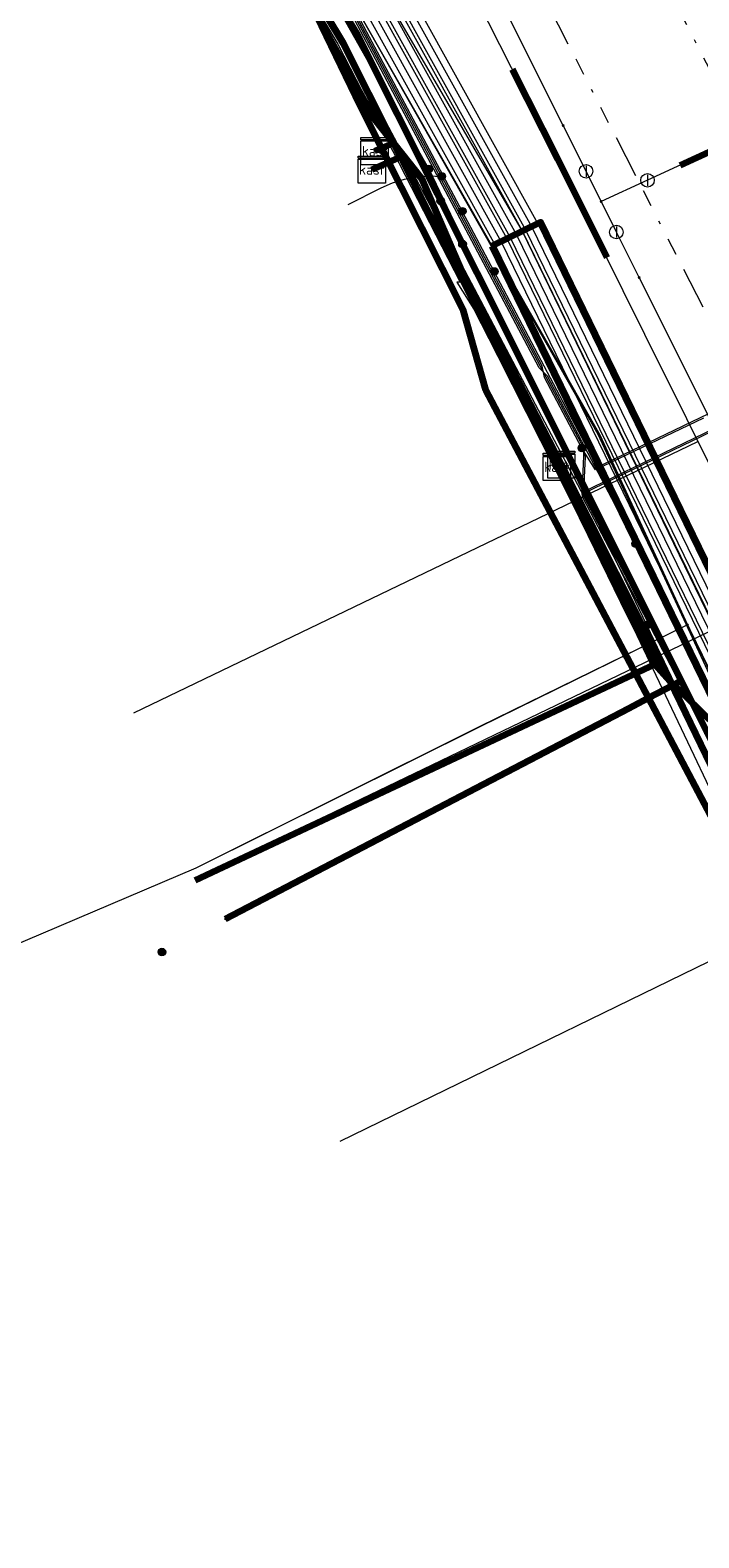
# Model space of a CAD drawing. Header units: metres. Extents: x 153756 to 154348, y 463867 to 464433.
# Tile 25 of 76: x 154092 to 154112, y 463915 to 463959. Entities that reach past the tile are written whole.
import ezdxf
from ezdxf.enums import TextEntityAlignment as Align
from ezdxf.lldxf.tags import DXFTag

# ---------------------------------------------------------------- set-up
doc = ezdxf.new("R2010")
doc.units = ezdxf.units.M
doc.header["$LTSCALE"] = 0.5
doc.linetypes.add('RI-OVERIG-SO', pattern=[17, 5, -2, 2, -2, 0, -2, 2, -2])
doc.layers.get('0').update_dxf_attribs({"linetype": 'CONTINUOUS'})
for name, color, linetype, lineweight in [('B-PV-KL-DATA_COAXKABEL_17_ZIGGO BV-G', 90, 'KL-DATA-SO', 18), ('B-PV-KL-DATA_DUCT_ZIGGO BV-G', 90, 'CONTINUOUS', 100), ('B-PV-KL-DATA_EUROFIBER NEDERLAND BV-G', 90, 'KL-DATA-SO', 18), ('B-PV-KL-DATA_HULPSTUK_EUROFIBER NEDERLAND BV-S', 90, 'CONTINUOUS', 25), ('B-PV-KL-DATA_HULPSTUK_KPN BV-S', 90, 'CONTINUOUS', 25), ('B-PV-KL-DATA_HULPSTUK_ZIGGO BV-S', 90, 'CONTINUOUS', 25), ('B-PV-KL-DATA_KABELBED_KPN BV-G', 90, 'CONTINUOUS', 100), ('B-PV-KL-DATA_KABELBED_ZIGGO BV-G', 90, 'CONTINUOUS', 100), ('B-PV-KL-DATA_MANTELBUIS_ZIGGO BV-G', 90, 'CONTINUOUS', 100), ('B-PV-KL-DATA_REGGEFIBER OPERATOR BV-G', 90, 'KL-DATA-SO', 18), ('B-PV-KL-DATA_STEDIN NETBEHEER BV-G', 90, 'KL-DATA-SO', 18), ('B-PV-KL-ET_HS_50 KV_STEDIN NETBEHEER BV-G', 10, 'KL-HS-SO', 18), ('B-PV-KL-ET_HS_MANTELBUIS_POLYETHYLEEN PE_125_STEDIN NETBEHEER BV-G', 10, 'CONTINUOUS', 100), ('B-PV-KL-ET_LS_400 V_STEDIN NETBEHEER BV-G', 190, 'KL-LS-SO', 18), ('B-PV-KL-ET_LS_HULPSTUK_STEDIN NETBEHEER BV-S', 190, 'CONTINUOUS', 25), ('B-PV-KL-ET_LS_MANTELBUIS_POLYETHYLEEN PE_125_STEDIN NETBEHEER BV-G', 190, 'CONTINUOUS', 100), ('B-PV-KL-ET_MS_10 KV_STEDIN NETBEHEER BV-G', 130, 'KL-MS-SO', 18), ('B-PV-KL-ET_MS_HULPSTUK_STEDIN NETBEHEER BV-S', 130, 'CONTINUOUS', 25), ('B-PV-KL-ET_MS_MANTELBUIS_POLYETHYLEEN PE_125_STEDIN NETBEHEER BV-G', 130, 'CONTINUOUS', 100), ('B-PV-KL-GAS_LD_GRIJS GIETIJZER_274_STEDIN NETBEHEER BV-G', 50, 'KL-GAS_LD-SO', 18), ('B-PV-KL-GAS_LD_MANTELBUIS_GRIJS GIETIJZER_STEDIN NETBEHEER BV-G', 50, 'CONTINUOUS', 100), ('B-PV-KL-GAS_LD_POLYETHYLEEN PE_40_STEDIN NETBEHEER BV-G', 50, 'KL-GAS_LD-SO', 18), ('B-PV-KL-GAS_LD_POLYVINYLCHLORIDE PVC_200_STEDIN NETBEHEER BV-G', 50, 'KL-GAS_LD-SO', 18), ('B-PV-KL-WATER_110_VITENS-G', 170, 'KL-WATER-SO', 18), ('B-PV-KL-WATER_150_VITENS-G', 170, 'KL-WATER-SO', 18), ('B-PV-KL-WATER_40_VITENS-G', 170, 'KL-WATER-SO', 18), ('B-PV-KL-WATER_HULPSTUK_VITENS-S', 170, 'CONTINUOUS', 25), ('B-PV-KL-WATER_MANTELBUIS_VITENS-G', 170, 'CONTINUOUS', 100), ('B-PV-OG-INFO_STEDIN NETBEHEER BV-G', 7, 'CONTINUOUS', 18), ('B-PV-RI-VRIJVERVAL_BETON_1800_GEMEENTE AMERSFOORT-G', 210, 'RI-OVERIG-SO', 18), ('B-PV-RI-VRIJVERVAL_BETON_500_GEMEENTE AMERSFOORT-G', 210, 'RI-OVERIG-SO', 18)]:
    doc.layers.add(name, color=color, linetype=linetype, lineweight=lineweight)
doc.styles.add('NLCS-ISO', font='txt')
tags = doc.linetypes.add('KL-DATA-SO', pattern='A,4,-1,[101,NLCS.SHX,S=0.5,R=0,X=0,Y=0],-1,4,-1,["D",Standard,S=1,R=0,X=-0.25,Y=-0.5],-1.5', length=12.5).pattern_tags.tags
tags[18] = DXFTag(74, 10)
tags = doc.linetypes.add('KL-GAS_LD-SO', pattern='A,4,-1,[69,NLCS.SHX,S=0.5,R=0,X=0,Y=0],-1,4,-1,["L",Standard,S=1,R=0,X=0.25,Y=-0.5],-2', length=13).pattern_tags.tags
tags[18] = DXFTag(74, 10)
tags = doc.linetypes.add('KL-HS-SO', pattern='A,4,-1,[103,NLCS.SHX,S=0.75,R=0,X=0,Y=0],-1,4,-1,["H",Standard,S=1,R=0,X=0,Y=-0.5],-2', length=13).pattern_tags.tags
tags[18] = DXFTag(74, 10)
tags = doc.linetypes.add('KL-LS-SO', pattern='A,4,-1,[103,NLCS.SHX,S=0.75,R=0,X=0,Y=0],-1,4,-1,["L",Standard,S=1,R=0,X=0,Y=-0.5],-2', length=13).pattern_tags.tags
tags[18] = DXFTag(74, 10)
tags = doc.linetypes.add('KL-MS-SO', pattern='A,4,-1,[103,NLCS.SHX,S=0.75,R=0,X=0,Y=0],-1,4,-1,["M",Standard,S=1,R=0,X=0,Y=-0.5],-2', length=13).pattern_tags.tags
tags[18] = DXFTag(74, 10)
doc.linetypes.add('KL-WATER-SO', pattern='A,7,-0.5,[168,NLCS.SHX,S=0.75,R=0,X=0.75,Y=0],-2', length=9.5)

# ---------------------------------------------------------------- blocks, each defined once
blk = doc.blocks.new('SKL-WTB_HULP_MOF-SO')
at = {"linetype": 'ByBlock', "lineweight": 18}
h = blk.add_hatch(color=0, dxfattribs=at)
h.dxf.hatch_style = 1
h.paths.add_polyline_path([(-0.5625, 0, 1), (0.5625, 0, 1)])
at = {"color": 0, "linetype": 'ByBlock', "lineweight": 18}
blk.add_circle((0, 0), 0.5625, dxfattribs=at)
at = {"color": 0, "linetype": 'ByBlock', "lineweight": 18, "style": 'NLCS-ISO', "flags": 1}
for tag, p in [('TYPE', (1.5, 0)), ('OMSCHRIJVING', (1.5, -3)), ('LABEL', (1.5, -1.5))]:
    blk.add_attdef(tag, p, '', height=1, dxfattribs=at)
blk = doc.blocks.new('SKL-WTB_HULP_KAST-SO')
at = {"color": 0, "linetype": 'ByBlock', "lineweight": 18}
for points in [[(-2, 2), (2, 2), (2, 1.68), (-2, 1.68)], [(-2, 1.52), (2, 1.52), (2, -2), (-2, -2)]]:
    blk.add_lwpolyline(points, close=True, dxfattribs=at)
at = {"color": 0, "linetype": 'ByBlock', "lineweight": 18, "style": 'NLCS-ISO'}
blk.add_text('kast', height=1.5, dxfattribs=at).set_placement((0, 0), align=Align.MIDDLE_CENTER)
at = {"color": 0, "linetype": 'ByBlock', "lineweight": 18, "style": 'NLCS-ISO', "flags": 1}
for tag, p in [('TYPE', (2.5, 0)), ('OMSCHRIJVING', (2.5, -3)), ('LABEL', (2.5, -1.5))]:
    blk.add_attdef(tag, p, '', height=1, dxfattribs=at)
blk = doc.blocks.new('SKL-WTB_HULP_AFSLUITER-SO')
at = {"color": 0, "linetype": 'ByBlock', "lineweight": 18}
blk.add_lwpolyline([(0, 0.8), (0, -0.8)], dxfattribs=at)
blk.add_circle((0, 0), 1, dxfattribs=at)
at = {"color": 0, "linetype": 'ByBlock', "lineweight": 18, "style": 'NLCS-ISO', "flags": 1}
for tag, p in [('TYPE', (1.5, 0)), ('OMSCHRIJVING', (1.5, -3)), ('LABEL', (1.5, -1.5))]:
    blk.add_attdef(tag, p, '', height=1, dxfattribs=at)
blk = doc.blocks.new('SKL-WTB_HULP_OVERIG-SO')
at = {"color": 0, "linetype": 'ByBlock', "lineweight": 18}
for points in [[(-0.14, 0.14), (0.14, -0.14)], [(0.14, 0.14), (-0.14, -0.14)]]:
    blk.add_lwpolyline(points, dxfattribs=at)
at = {"color": 0, "linetype": 'ByBlock', "lineweight": 18, "style": 'NLCS-ISO', "flags": 1}
for tag, p in [('TYPE', (1.5, 0)), ('OMSCHRIJVING', (1.5, -3)), ('LABEL', (1.5, -1.5))]:
    blk.add_attdef(tag, p, '', height=1, dxfattribs=at)

msp = doc.modelspace()

# ---------------------------------------------------------------- linework, layer by layer
at = {"layer": 'B-PV-KL-DATA_COAXKABEL_17_ZIGGO BV-G', "ltscale": 0.5, "flags": 128}
for points in [[(153919.76, 464112.039), (153919.49, 464111.614), (153918.716, 464110.414), (153937.799, 464098.291), (153943.197, 464094.834), (153954.289, 464087.761), (153974.268, 464075.126), (153982.336, 464069.737), (153987.267, 464066.475), (153989.279, 464066.382), (153989.895, 464066.197), (153990.466, 464065.903), (153990.974, 464065.509), (153991.236, 464065.215), (154027.08, 464035.561), (154032.015, 464032.514), (154035.541, 464029.473), (154042.649, 464025.336), (154053.187, 464018.85), (154057.025, 464016.293), (154059.577, 464014.054), (154063.481, 464010.416), (154065.882, 464007.891), (154067.01, 464005.818), (154067.69, 464005.006), (154071.08, 464001.259), (154072.148, 464000.16), (154072.274, 464000), (154076.598, 463994.86), (154077.905, 463993.198), (154086.001, 463982.044), (154089.465, 463977.165), (154095.389, 463968.12), (154100.278, 463959.993), (154102.287, 463956.383), (154102.835, 463955.689), (154102.279, 463955.452)], [(153912.769, 463959.811), (153912.23, 463958.969), (153913.454, 463958.198), (153917.095, 463966.781), (153917.034, 463969.871), (153917.893, 463969.328), (153923.608, 463978.346), (153924.706, 463977.651), (153927.61, 463978.423), (153936.8, 463993.156), (153938.374, 463995.577), (153939.084, 463996.629), (153939.807, 463997.674), (153940.542, 463998.71), (153941.477, 463999.999), (153943.04, 464002.043), (153944.648, 464004.053), (153946.3, 464006.026), (153947.995, 464007.962), (153949.733, 464009.861), (153952.561, 464012.785), (153953.442, 464013.722), (153954.32, 464014.677), (153955.187, 464015.642), (153956.043, 464016.617), (153956.888, 464017.601), (153992.197, 464060.162), (153990.277, 464064.565), (153988.7, 464066.409), (153989.279, 464066.382), (153989.895, 464066.197), (153990.466, 464065.903), (153990.974, 464065.509), (153991.236, 464065.215), (154027.08, 464035.561), (154032.015, 464032.514), (154035.541, 464029.473), (154042.649, 464025.336), (154053.187, 464018.85), (154057.025, 464016.293), (154059.577, 464014.054), (154063.481, 464010.416), (154065.882, 464007.891), (154067.01, 464005.818), (154067.69, 464005.006), (154071.08, 464001.259), (154072.148, 464000.16), (154072.274, 464000), (154076.598, 463994.86), (154077.905, 463993.198), (154086.001, 463982.044), (154089.465, 463977.165), (154095.389, 463968.12), (154100.278, 463959.993), (154102.287, 463956.383), (154102.835, 463955.689), (154102.279, 463955.452)], [(154102.279, 463955.452), (154102.835, 463955.689), (154104.865, 463951.654), (154104.834, 463951.663), (154105.289, 463950.811), (154109.829, 463941.84), (154110.58, 463940.244), (154110.976, 463939.856), (154113.975, 463933.659), (154118.6, 463924.017), (154121.266, 463918.715), (154121.616, 463917.765), (154124.558, 463911.673)]]:
    msp.add_lwpolyline(points, dxfattribs=at)
at = {"layer": 'B-PV-KL-DATA_DUCT_ZIGGO BV-G', "ltscale": 0.5, "flags": 128}
for points in [[(154124.556, 463911.67), (154121.616, 463917.765), (154121.266, 463918.715), (154118.6, 463924.017), (154113.975, 463933.659), (154110.976, 463939.856), (154107.771, 463946.227), (154104.834, 463951.936), (154103.667, 463954.636), (154102.835, 463955.689), (154101.354, 463958.633), (154094.463, 463970.08)], [(154124.556, 463911.67), (154121.616, 463917.765), (154121.266, 463918.715), (154118.6, 463924.017), (154113.975, 463933.659), (154110.976, 463939.856), (154107.771, 463946.227), (154104.834, 463951.936), (154103.667, 463954.636), (154102.835, 463955.689), (154101.354, 463958.633), (154094.463, 463970.08)], [(154094.463, 463970.08), (154101.354, 463958.633), (154102.835, 463955.689), (154103.667, 463954.636), (154104.834, 463951.936), (154105.664, 463950.324), (154110.976, 463939.856), (154113.975, 463933.659), (154118.6, 463924.017), (154121.266, 463918.715), (154121.616, 463917.765), (154124.558, 463911.673)], [(154124.93, 463912.363), (154112.35, 463938.513), (154110.976, 463939.856), (154107.771, 463946.227), (154104.834, 463951.936), (154103.667, 463954.636), (154102.287, 463956.383), (154100.278, 463959.993)], [(154100.278, 463959.993), (154102.287, 463956.383), (154103.667, 463954.636), (154104.834, 463951.936), (154107.771, 463946.227), (154110.976, 463939.856), (154112.35, 463938.513), (154124.93, 463912.363)], [(154124.558, 463911.673), (154121.616, 463917.765), (154121.266, 463918.715), (154118.6, 463924.017), (154113.975, 463933.659), (154110.976, 463939.856), (154105.664, 463950.324), (154104.834, 463951.936), (154103.667, 463954.636), (154102.287, 463956.383), (154100.278, 463959.993)], [(154124.556, 463911.67), (154121.616, 463917.765), (154121.266, 463918.715), (154118.6, 463924.017), (154113.975, 463933.659), (154110.976, 463939.856), (154107.771, 463946.227), (154104.834, 463951.936), (154103.667, 463954.636), (154102.287, 463956.383), (154100.278, 463959.993)], [(154124.556, 463911.67), (154121.616, 463917.765), (154121.266, 463918.715), (154118.6, 463924.017), (154113.975, 463933.659), (154110.976, 463939.856), (154107.771, 463946.227), (154104.834, 463951.936), (154103.667, 463954.636), (154102.287, 463956.383), (154100.278, 463959.993)], [(154124.556, 463911.67), (154121.616, 463917.765), (154121.266, 463918.715), (154118.6, 463924.017), (154113.975, 463933.659), (154110.976, 463939.856), (154107.771, 463946.227), (154104.834, 463951.936), (154103.667, 463954.636), (154102.287, 463956.383), (154100.278, 463959.993)], [(154124.556, 463911.67), (154121.616, 463917.765), (154121.266, 463918.715), (154118.6, 463924.017), (154113.975, 463933.659), (154110.976, 463939.856), (154107.771, 463946.227), (154104.834, 463951.936), (154103.667, 463954.636), (154102.287, 463956.383), (154100.278, 463959.993)], [(154124.556, 463911.67), (154121.616, 463917.765), (154121.266, 463918.715), (154118.6, 463924.017), (154113.975, 463933.659), (154110.976, 463939.856), (154107.771, 463946.227), (154104.834, 463951.936), (154103.667, 463954.636), (154102.287, 463956.383), (154100.278, 463959.993)], [(154124.556, 463911.67), (154121.616, 463917.765), (154121.266, 463918.715), (154118.6, 463924.017), (154113.975, 463933.659), (154110.976, 463939.856), (154107.771, 463946.227), (154104.834, 463951.936), (154103.667, 463954.636), (154102.287, 463956.383), (154100.278, 463959.993)], [(154124.556, 463911.67), (154121.616, 463917.765), (154121.266, 463918.715), (154118.6, 463924.017), (154113.975, 463933.659), (154110.976, 463939.856), (154107.771, 463946.227), (154104.834, 463951.936), (154103.667, 463954.636), (154102.287, 463956.383), (154100.278, 463959.993)], [(154124.556, 463911.67), (154121.616, 463917.765), (154121.266, 463918.715), (154118.6, 463924.017), (154113.975, 463933.659), (154110.976, 463939.856), (154107.771, 463946.227), (154104.834, 463951.936), (154103.667, 463954.636), (154102.287, 463956.383), (154100.278, 463959.993)], [(154124.556, 463911.67), (154121.616, 463917.765), (154121.266, 463918.715), (154118.6, 463924.017), (154113.975, 463933.659), (154110.976, 463939.856), (154107.771, 463946.227), (154104.834, 463951.936), (154103.667, 463954.636), (154102.287, 463956.383), (154100.278, 463959.993)], [(154124.558, 463911.673), (154121.616, 463917.765), (154121.266, 463918.715), (154118.6, 463924.017), (154113.975, 463933.659), (154110.976, 463939.856), (154105.664, 463950.324), (154104.834, 463951.936), (154103.667, 463954.636), (154102.287, 463956.383), (154100.278, 463959.993)], [(154124.556, 463911.67), (154121.616, 463917.765), (154121.266, 463918.715), (154118.6, 463924.017), (154113.975, 463933.659), (154110.976, 463939.856), (154107.771, 463946.227), (154104.834, 463951.936), (154103.667, 463954.636), (154102.287, 463956.383), (154100.278, 463959.993)]]:
    msp.add_lwpolyline(points, dxfattribs=at)
at = {"layer": 'B-PV-KL-DATA_EUROFIBER NEDERLAND BV-G', "ltscale": 0.5, "flags": 128}
for points in [[(153867.055, 464146.557), (153884.7, 464135.5), (153888.9, 464132.8), (153917.1, 464115.1), (153944.3, 464097.3), (153967.4, 464083.2), (153971.7, 464080.5), (153972.65, 464079.96), (153972.59, 464077.67), (153973.11, 464077.36), (153973.62, 464077.05), (153975.55, 464078.18), (153977.2, 464077.2), (153981.4, 464074.6), (153988.6, 464070), (153993.1, 464065.9), (154000, 464059.3), (154019.3, 464040.9), (154026.2, 464036.6), (154030.8, 464033.7), (154039.3, 464028.3), (154056.5, 464017.1), (154069.8, 464003.9), (154072.9, 464000), (154076.1, 463996.1), (154084.6, 463984.2), (154086.6, 463981.4), (154088.6, 463978.6), (154090.6, 463975.8), (154092.5, 463972.9), (154094.3, 463970), (154094.4, 463970), (154101.2, 463958.6), (154104.8, 463951.6), (154104.7, 463951.6), (154105.2, 463950.8), (154107.6, 463946.1), (154109.7, 463941.8), (154109.9, 463941.4), (154113.8, 463933.2), (154119.9, 463920.6), (154124.385, 463911.354)], [(153973.105, 464077.359), (153973.617, 464077.046), (153975.555, 464078.18), (153977.2, 464077.2), (153981.4, 464074.6), (153988.6, 464070), (153993.1, 464065.9), (154000, 464059.3), (154019.3, 464040.9), (154026.2, 464036.6), (154030.8, 464033.7), (154039.3, 464028.3), (154056.5, 464017.1), (154069.8, 464003.9), (154072.9, 464000), (154076.1, 463996.1), (154084.6, 463984.2), (154086.6, 463981.4), (154088.6, 463978.6), (154090.6, 463975.8), (154092.5, 463972.9), (154094.3, 463970), (154094.4, 463970), (154101.2, 463958.6), (154104.8, 463951.6), (154104.7, 463951.6), (154105.2, 463950.8), (154107.6, 463946.1), (154109.7, 463941.8), (154109.9, 463941.4), (154113.8, 463933.2), (154119.9, 463920.6), (154124.385, 463911.353)], [(153973.11, 464077.36), (153973.62, 464077.05), (153975.55, 464078.18), (153977.2, 464077.2), (153981.4, 464074.6), (153988.6, 464070), (153993.1, 464065.9), (154000, 464059.3), (154019.3, 464040.9), (154026.2, 464036.6), (154030.8, 464033.7), (154039.3, 464028.3), (154056.5, 464017.1), (154069.8, 464003.9), (154072.9, 464000), (154076.1, 463996.1), (154084.6, 463984.2), (154086.6, 463981.4), (154088.6, 463978.6), (154090.6, 463975.8), (154092.5, 463972.9), (154094.3, 463970), (154094.4, 463970), (154101.2, 463958.6), (154104.8, 463951.6), (154104.7, 463951.6), (154105.2, 463950.8), (154107.6, 463946.1), (154109.7, 463941.8), (154109.9, 463941.4), (154113.8, 463933.2), (154119.9, 463920.6), (154124.385, 463911.354)], [(153973.11, 464077.36), (153973.62, 464077.05), (153974.78, 464077.73), (153982.04, 464072.95), (153985.75, 464070.64), (153986.61, 464069.61), (153987.24, 464068.25), (153986.58, 464066.63), (153983.59, 464063.01), (153981.37, 464060.36), (153991, 464058.6), (154031.1, 464033.2), (154057.5, 464016.9), (154063.9, 464011.8), (154071.1, 464005), (154076.7, 463999), (154080.5, 463993.4), (154083, 463988.7), (154097.1, 463967.8), (154108.9, 463947.1), (154111.48, 463941.51), (154105.38, 463938.52), (154097.02, 463934.35), (154077.461, 463926.031)], [(154125.205, 463912.874), (154111.48, 463941.51), (154108.9, 463947.1), (154097.1, 463967.8), (154083, 463988.7), (154080.5, 463993.4), (154076.7, 463999), (154071.1, 464005), (154063.9, 464011.8), (154057.5, 464016.9), (154031.1, 464033.2), (153991, 464058.6), (153981.37, 464060.36), (153983.59, 464063.01), (153986.58, 464066.63), (153987.24, 464068.25), (153986.61, 464069.61), (153985.75, 464070.64), (153982.04, 464072.95), (153974.78, 464077.73), (153973.62, 464077.05), (153973.11, 464077.36)], [(154125.205, 463912.874), (154111.48, 463941.51), (154108.9, 463947.1), (154097.1, 463967.8), (154083, 463988.7), (154080.5, 463993.4), (154076.7, 463999), (154071.1, 464005), (154063.9, 464011.8), (154057.5, 464016.9), (154039.23, 464028.18), (154032.267, 464032.481), (154032.027, 464032.421)], [(154111.484, 463941.51), (154108.9, 463947.1), (154097.1, 463967.8), (154083, 463988.7), (154080.5, 463993.4), (154076.7, 463999), (154071.1, 464005), (154063.9, 464011.8), (154057.5, 464016.9), (154032.267, 464032.481), (154032.027, 464032.421)], [(154111.484, 463941.51), (154105.379, 463938.515), (154097.025, 463934.355)], [(154125.206, 463912.875), (154111.484, 463941.51)]]:
    msp.add_lwpolyline(points, dxfattribs=at)
at = {"layer": 'B-PV-KL-DATA_KABELBED_KPN BV-G', "ltscale": 0.5, "flags": 128}
for points in [[(154097.128, 463966.58), (154101.773, 463958.864), (154105.292, 463951.869), (154111.295, 463939.863)], [(154124.413, 463912.484), (154115.461, 463929.657), (154110.336, 463939.362), (154105.555, 463948.416), (154104.885, 463950.781), (154101.87, 463956.771), (154097.128, 463966.58)], [(154097.891, 463932.86), (154109.751, 463939.056), (154110.336, 463939.362), (154111.295, 463939.863)], [(154111.295, 463939.863), (154112.048, 463938.359), (154117.398, 463927.703), (154124.413, 463912.484)]]:
    msp.add_lwpolyline(points, dxfattribs=at)
at = {"layer": 'B-PV-KL-DATA_KABELBED_ZIGGO BV-G', "ltscale": 0.5, "flags": 128}
for points in [[(154089.465, 463977.165), (154095.389, 463968.12), (154100.278, 463959.993), (154102.287, 463956.383), (154102.835, 463955.689)], [(154090.325, 463976.096), (154094.463, 463970.08), (154101.354, 463958.633), (154102.835, 463955.689)], [(154102.835, 463955.689), (154102.279, 463955.452)], [(154103.484, 463954.867), (154102.835, 463955.689)], [(154102.835, 463955.689), (154103.041, 463955.28)], [(154102.197, 463954.907), (154103.041, 463955.28)], [(154103.041, 463955.28), (154105.562, 463950.272)], [(154105.664, 463950.324), (154104.834, 463951.936), (154103.667, 463954.636), (154103.484, 463954.867)], [(154105.664, 463950.324), (154105.562, 463950.272)], [(154105.562, 463950.272), (154107.642, 463946.162)], [(154107.771, 463946.227), (154105.664, 463950.324)], [(154110.976, 463939.856), (154107.771, 463946.227)], [(154107.642, 463946.162), (154110.525, 463940.36)], [(154097, 463934), (154110.525, 463940.36)], [(154110.525, 463940.36), (154110.976, 463939.856)], [(154110.976, 463939.856), (154112.35, 463938.513), (154124.93, 463912.363)], [(154113.229, 463935.201), (154110.976, 463939.856)]]:
    msp.add_lwpolyline(points, dxfattribs=at)
at = {"layer": 'B-PV-KL-DATA_MANTELBUIS_ZIGGO BV-G', "ltscale": 0.5, "flags": 128}
msp.add_lwpolyline([(154107.771, 463946.227), (154105.664, 463950.324), (154105.562, 463950.272), (154107.642, 463946.162)], dxfattribs=at)
at = {"layer": 'B-PV-KL-DATA_REGGEFIBER OPERATOR BV-G', "ltscale": 0.5, "flags": 128}
for points in [[(154125.098, 463912.675), (154122.563, 463918.029), (154119.406, 463924.647), (154116.75, 463930.099), (154108.853, 463947.11), (154102.064, 463959.103), (154097.061, 463967.786), (154090.856, 463977.514), (154086.551, 463983.59), (154083.032, 463988.74), (154081.617, 463991.401), (154080.512, 463993.435), (154078.763, 463995.995), (154076.679, 463999.015), (154074.146, 464001.943), (154068.52, 464007.606), (154063.917, 464011.811), (154057.468, 464016.892), (154031.661, 464033.154), (154031.09, 464033.241), (153991.046, 464058.603), (153987.323, 464054.011), (153979.687, 464044.705), (153966.502, 464028.783), (153958.02, 464018.555), (153954.347, 464014.285), (153950.258, 464010.028), (153944.913, 464004.099), (153939.841, 463997.392), (153935.746, 463990.97), (153932.394, 463984.423), (153930.294, 463982.232), (153930.145, 463980.64), (153913.321, 463958.985), (153912.962, 463958.476), (153909.74, 463953.762), (153898.931, 463937.065), (153888.865, 463921.119), (153882.146, 463910.53), (153876.328, 463900.917), (153876.526, 463899.526), (153875.952, 463898.534), (153875.691, 463898.118), (153872.253, 463892.456)], [(154125.098, 463912.675), (154122.563, 463918.029), (154119.388, 463924.685), (154116.75, 463930.099), (154108.853, 463947.11), (154102.064, 463959.103), (154097.061, 463967.786), (154090.856, 463977.514), (154086.551, 463983.59), (154083.032, 463988.74), (154081.617, 463991.401), (154080.512, 463993.435), (154078.763, 463995.995), (154076.679, 463999.015), (154074.146, 464001.943), (154068.52, 464007.606), (154063.917, 464011.811), (154057.468, 464016.892), (154031.661, 464033.154), (154031.09, 464033.241), (153991.046, 464058.603), (153987.323, 464054.011), (153979.687, 464044.705), (153966.502, 464028.783), (153958.02, 464018.555), (153954.347, 464014.285), (153950.258, 464010.028), (153944.913, 464004.099), (153939.841, 463997.392), (153935.746, 463990.97), (153931.864, 463984.749), (153930.294, 463982.232), (153930.145, 463980.64), (153913.321, 463958.985), (153912.962, 463958.476), (153909.74, 463953.762), (153898.931, 463937.065), (153888.865, 463921.119), (153882.146, 463910.53), (153876.328, 463900.917), (153876.526, 463899.526), (153875.952, 463898.534), (153875.691, 463898.118), (153872.253, 463892.456)]]:
    msp.add_lwpolyline(points, dxfattribs=at)
at = {"layer": 'B-PV-KL-DATA_STEDIN NETBEHEER BV-G', "ltscale": 0.5, "flags": 128}
for points in [[(153868.933, 464149.518), (153871.207, 464148.082), (153992.997, 464071.272), (154018.009, 464054.721), (154032.252, 464043.728), (154056.605, 464021.476), (154060.747, 464017.144), (154072.629, 464003.712), (154091.833, 463977.529), (154096.909, 463969.797), (154106.625, 463953.097), (154119.665, 463926.186), (154125.852, 463914.072)], [(154124.407, 463911.393), (154119.949, 463920.622), (154111.837, 463938.258), (154103.874, 463954.929), (154100.463, 463960.983), (154096.907, 463966.951), (154093.208, 463972.833), (154089.37, 463978.624), (154085.278, 463984.48)]]:
    msp.add_lwpolyline(points, dxfattribs=at)
at = {"layer": 'B-PV-KL-ET_HS_50 KV_STEDIN NETBEHEER BV-G', "ltscale": 0.5, "flags": 128}
for points in [[(153869.175, 464149.898), (153871.447, 464148.463), (153993.242, 464071.65), (154018.27, 464055.087), (154032.542, 464044.073), (154056.92, 464021.798), (154061.078, 464017.448), (154072.978, 464003.995), (154092.416, 463977.917), (154097.505, 463970.163), (154106.894, 463953.231), (154119.977, 463926.343), (154126.053, 463914.445)], [(153869.282, 464150.067), (153871.554, 464148.632), (153993.351, 464071.818), (154018.386, 464055.25), (154032.671, 464044.226), (154057.06, 464021.941), (154061.225, 464017.583), (154073.133, 464004.121), (154092.583, 463978.027), (154097.676, 463970.267), (154107.069, 463953.328), (154120.156, 463926.432), (154126.169, 463914.659)], [(153868.907, 464149.476), (153871.18, 464148.04), (153992.97, 464071.23), (154017.98, 464054.68), (154032.22, 464043.69), (154056.57, 464021.44), (154060.71, 464017.11), (154072.59, 464003.68), (154092, 463977.64), (154097.08, 463969.9), (154106.446, 463953.009), (154119.53, 463926.12), (154125.765, 463913.911)], [(154125.88, 463914.125), (154119.709, 463926.209), (154106.626, 463953.097), (154097.251, 463970.004), (154092.16, 463977.76), (154072.745, 464003.806), (154060.857, 464017.245), (154056.71, 464021.583), (154032.349, 464043.843), (154018.096, 464054.843), (153993.079, 464071.398), (153871.287, 464148.209), (153869.014, 464149.645)], [(153869.067, 464149.729), (153871.34, 464148.294), (153993.133, 464071.482), (154018.154, 464054.924), (154032.413, 464043.92), (154056.78, 464021.655), (154060.931, 464017.313), (154072.823, 464003.869), (154092.249, 463977.807), (154097.334, 463970.059), (154106.719, 463953.134), (154119.798, 463926.254), (154125.938, 463914.231)], [(154125.65, 463913.697), (154119.351, 463926.031), (154106.266, 463952.921), (154096.909, 463969.796), (154091.84, 463977.52), (154072.435, 464003.554), (154060.563, 464016.975), (154056.43, 464021.297), (154032.091, 464043.537), (154017.864, 464054.517), (153992.861, 464071.062), (153871.073, 464147.871), (153868.799, 464149.307)], [(153868.531, 464148.885), (153870.806, 464147.448), (153992.589, 464070.642), (154017.574, 464054.11), (154031.769, 464043.154), (154056.08, 464020.939), (154060.195, 464016.637), (154072.047, 464003.239), (154091.417, 463977.253), (154092.789, 463975.163), (154093.379, 463974.355), (154094.392, 463972.812), (154094.893, 463971.957), (154096.488, 463969.527), (154099.911, 463963.351), (154100.438, 463962.505), (154101.333, 463960.891), (154101.774, 463959.992), (154105.823, 463952.689), (154118.905, 463925.807), (154125.362, 463913.163)], [(154094.011, 463973.666), (154096.655, 463969.637), (154105.998, 463952.786), (154119.084, 463925.896), (154125.477, 463913.377)], [(154101.148, 463961.843), (154101.595, 463961.036), (154102.124, 463960.186), (154106.173, 463952.883), (154119.262, 463925.986), (154125.592, 463913.59)]]:
    msp.add_lwpolyline(points, dxfattribs=at)
at = {"layer": 'B-PV-KL-ET_HS_MANTELBUIS_POLYETHYLEEN PE_125_STEDIN NETBEHEER BV-G', "ltscale": 0.5, "flags": 128}
for points in [[(154126.226, 463914.766), (154120.246, 463926.477), (154107.165, 463953.359), (154105.727, 463952.659)], [(154105.727, 463952.659), (154118.814, 463925.763), (154125.304, 463913.056)]]:
    msp.add_lwpolyline(points, dxfattribs=at)
at = {"layer": 'B-PV-KL-ET_LS_400 V_STEDIN NETBEHEER BV-G', "ltscale": 0.5, "flags": 128}
for points in [[(154092.542, 464021.018), (154104.234, 463999.677), (154100.735, 463994.369), (154110.663, 463974.328), (154121.382, 463952.182), (154108.834, 463946.157), (154105.798, 463951.91)], [(154109.957, 463943.906), (154107.367, 463948.832), (154107.124, 463949.079), (154099.122, 463964.175), (154097.657, 463966.732), (154096.359, 463968.894), (154093.393, 463973.489), (154090.231, 463977.951), (154086.877, 463982.272), (154083.44, 463987.01), (154078.544, 463993.81), (154073.412, 464000), (154056.04, 464018.588)], [(154108.383, 463945.371), (154108.448, 463946.694), (154099.166, 463964.199), (154097.7, 463966.757), (154096.401, 463968.92), (154093.434, 463973.517), (154090.271, 463977.981), (154086.916, 463982.303), (154083.377, 463987.181), (154068.542, 463963.389), (154072.26, 463961.061), (154071.094, 463959.198), (154070.588, 463959.514)], [(154104.858, 463953.683), (154101.807, 463959.411), (154099.254, 463964.247), (154097.786, 463966.808), (154096.486, 463968.973), (154093.517, 463973.573), (154090.351, 463978.041), (154086.996, 463982.359), (154083.465, 463987.229), (154068.611, 463963.405), (154072.329, 463961.077), (154071.11, 463959.129), (154070.562, 463959.472)], [(154104.256, 463954.709), (154101.764, 463959.386), (154099.21, 463964.223), (154097.743, 463966.782), (154096.443, 463968.946), (154093.475, 463973.545), (154090.311, 463978.011), (154086.955, 463982.334), (154083.5, 463987.096), (154068.748, 463963.437), (154072.467, 463961.109), (154071.142, 463958.991), (154070.509, 463959.387)], [(154124.865, 463912.243), (154117.629, 463927.607), (154114.394, 463933.883), (154111.137, 463940.147), (154107.86, 463946.401), (154104.563, 463952.643), (154101.244, 463958.874), (154094.39, 463970.066), (154092.54, 463972.902), (154090.656, 463975.716), (154089.701, 463977.114), (154086.347, 463981.896), (154083.041, 463986.454), (154068.68, 463963.421), (154072.398, 463961.093), (154071.126, 463959.06), (154070.535, 463959.429)], [(154101.498, 463953.882), (154102.469, 463954.37), (154102.807, 463954.52), (154103.159, 463954.629), (154103.521, 463954.697), (154103.888, 463954.725), (154104.256, 463954.709)], [(154108.379, 463946.716), (154107.279, 463948.788), (154107.213, 463949.126), (154104.256, 463954.709)], [(154105.798, 463951.91), (154104.858, 463953.683)], [(154111.956, 463947.59), (154108.777, 463946.074), (154108.379, 463946.716)], [(154124.894, 463912.297), (154117.674, 463927.629), (154114.438, 463933.906), (154108.433, 463945.446), (154108.488, 463946.454), (154108.379, 463946.716)], [(154101.265, 463926.319), (154114.827, 463932.935), (154111.093, 463940.124), (154108.405, 463945.256), (154108.383, 463945.371)], [(154125.337, 463913.117), (154118.252, 463927.928), (154115.015, 463934.205), (154109.957, 463943.906)]]:
    msp.add_lwpolyline(points, dxfattribs=at)
at = {"layer": 'B-PV-KL-ET_LS_MANTELBUIS_POLYETHYLEEN PE_125_STEDIN NETBEHEER BV-G', "ltscale": 0.5, "flags": 128}
for points in [[(154126.226, 463914.766), (154120.246, 463926.477), (154107.165, 463953.359), (154105.727, 463952.659)], [(154105.727, 463952.659), (154118.814, 463925.763), (154125.304, 463913.056)]]:
    msp.add_lwpolyline(points, dxfattribs=at)
at = {"layer": 'B-PV-KL-ET_MS_10 KV_STEDIN NETBEHEER BV-G', "ltscale": 0.5, "flags": 128}
for points in [[(154103.874, 463954.929), (154100.463, 463960.983), (154096.907, 463966.951), (154093.208, 463972.833), (154089.37, 463978.624), (154085.393, 463984.322)], [(154103.874, 463954.929), (154108.412, 463945.431), (154121.796, 463951.899), (154122.583, 463952.942), (154124.619, 463953.924), (154125.031, 463954.321), (154127.973, 463955.452), (154128.179, 463955.597), (154128.269, 463955.685), (154128.581, 463956.095), (154128.775, 463956.278), (154128.994, 463956.428), (154129.234, 463956.543), (154130.557, 463957)], [(154110.286, 463941.506), (154108.433, 463945.386), (154121.83, 463951.86), (154122.607, 463952.898), (154124.641, 463953.879), (154125.058, 463954.278), (154127.992, 463955.405), (154128.105, 463955.476), (154128.304, 463955.649), (154128.618, 463956.062), (154128.806, 463956.239), (154129.019, 463956.385), (154129.252, 463956.496), (154130.572, 463956.953)], [(154124.407, 463911.393), (154119.949, 463920.622), (154111.837, 463938.258), (154110.286, 463941.506)]]:
    msp.add_lwpolyline(points, dxfattribs=at)
at = {"layer": 'B-PV-KL-ET_MS_MANTELBUIS_POLYETHYLEEN PE_125_STEDIN NETBEHEER BV-G', "ltscale": 0.5, "flags": 128}
for points in [[(154126.226, 463914.766), (154120.246, 463926.477), (154107.165, 463953.359), (154105.727, 463952.659)], [(154105.727, 463952.659), (154118.814, 463925.763), (154125.304, 463913.056)]]:
    msp.add_lwpolyline(points, dxfattribs=at)
at = {"layer": 'B-PV-KL-GAS_LD_GRIJS GIETIJZER_274_STEDIN NETBEHEER BV-G', "ltscale": 0.5, "flags": 128}
msp.add_lwpolyline([(154110.223, 463950.068), (154112.689, 463945.101), (154126.806, 463915.841)], dxfattribs=at)
at = {"layer": 'B-PV-KL-GAS_LD_MANTELBUIS_GRIJS GIETIJZER_STEDIN NETBEHEER BV-G', "ltscale": 0.5, "flags": 128}
msp.add_lwpolyline([(154106.328, 463957.863), (154107.662, 463955.227), (154109.107, 463952.317)], dxfattribs=at)
at = {"layer": 'B-PV-KL-GAS_LD_POLYETHYLEEN PE_40_STEDIN NETBEHEER BV-G', "ltscale": 0.5, "flags": 128}
msp.add_lwpolyline([(154095.198, 463938.925), (154111.79, 463946.911)], dxfattribs=at)
at = {"layer": 'B-PV-KL-GAS_LD_POLYVINYLCHLORIDE PVC_200_STEDIN NETBEHEER BV-G', "ltscale": 0.5, "flags": 128}
msp.add_lwpolyline([(154100.891, 463967.712), (154101.674, 463966.388), (154105.28, 463959.933), (154107.662, 463955.227), (154110.223, 463950.068)], dxfattribs=at)
at = {"layer": 'B-PV-KL-WATER_110_VITENS-G', "ltscale": 0.5, "flags": 128}
for points in [[(154144.412, 463969.072), (154141.085, 463968.786), (154119.164, 463958.675), (154110.307, 463954.593)], [(154108.498, 463954.859), (154107.827, 463956.201)], [(154109.392, 463953.071), (154108.498, 463954.859)], [(154110.307, 463954.593), (154108.945, 463953.965)], [(154110.063, 463951.729), (154109.392, 463953.071)]]:
    msp.add_lwpolyline(points, dxfattribs=at)
at = {"layer": 'B-PV-KL-WATER_150_VITENS-G', "ltscale": 0.5, "flags": 128}
for points in [[(154107.827, 463956.201), (154105.971, 463959.912), (154104.28, 463963.002)], [(154127.173, 463916.52), (154114.882, 463942.091), (154110.063, 463951.729)]]:
    msp.add_lwpolyline(points, dxfattribs=at)
at = {"layer": 'B-PV-KL-WATER_40_VITENS-G', "ltscale": 0.5, "flags": 128}
msp.add_lwpolyline([(154114.659, 463942.538), (154097.447, 463934.251)], dxfattribs=at)
at = {"layer": 'B-PV-KL-WATER_MANTELBUIS_VITENS-G', "ltscale": 0.5, "flags": 128}
msp.add_lwpolyline([(154111.265, 463955.035), (154117.153, 463957.748)], dxfattribs=at)
at = {"layer": 'B-PV-OG-INFO_STEDIN NETBEHEER BV-G', "ltscale": 0.5, "flags": 128}
for points in [[(154126.226, 463914.766), (154120.246, 463926.477), (154107.165, 463953.359), (154105.727, 463952.659)], [(154126.226, 463914.766), (154120.246, 463926.477), (154107.165, 463953.359), (154105.727, 463952.659)], [(154126.226, 463914.766), (154120.246, 463926.477), (154107.165, 463953.359), (154105.727, 463952.659)], [(154105.727, 463952.659), (154118.814, 463925.763), (154125.304, 463913.056)], [(154105.727, 463952.659), (154118.814, 463925.763), (154125.304, 463913.056)], [(154105.727, 463952.659), (154118.814, 463925.763), (154125.304, 463913.056)]]:
    msp.add_lwpolyline(points, dxfattribs=at)
at = {"layer": 'B-PV-RI-VRIJVERVAL_BETON_1800_GEMEENTE AMERSFOORT-G', "ltscale": 0.5, "flags": 128}
msp.add_lwpolyline([(154097.48, 463979.08), (154128.382, 463918.761)], dxfattribs=at)
at = {"layer": 'B-PV-RI-VRIJVERVAL_BETON_500_GEMEENTE AMERSFOORT-G', "ltscale": 0.5, "flags": 128}
msp.add_lwpolyline([(154100.42, 463980.49), (154112.2, 463957.73)], dxfattribs=at)

# ---------------------------------------------------------------- block references
at = {"layer": 'B-PV-KL-DATA_HULPSTUK_EUROFIBER NEDERLAND BV-S', "xscale": 0.2, "yscale": 0.2, "zscale": 0.2}
msp.add_blockref('SKL-WTB_HULP_OVERIG-SO', (154111.485, 463941.507), dxfattribs=at)
at = {"layer": 'B-PV-KL-DATA_HULPSTUK_KPN BV-S', "xscale": 0.2, "yscale": 0.2, "zscale": 0.2}
for name, p in [('SKL-WTB_HULP_MOF-SO', (154104.227, 463953.986)), ('SKL-WTB_HULP_MOF-SO', (154104.866, 463952.716)), ('SKL-WTB_HULP_OVERIG-SO', (154111.295, 463939.863)), ('SKL-WTB_HULP_OVERIG-SO', (154111.295, 463939.863)), ('SKL-WTB_HULP_OVERIG-SO', (154111.295, 463939.863)), ('SKL-WTB_HULP_OVERIG-SO', (154097.891, 463932.86)), ('SKL-WTB_HULP_MOF-SO', (154096.026, 463931.886))]:
    msp.add_blockref(name, p, dxfattribs=at)
at = {"layer": 'B-PV-KL-DATA_HULPSTUK_ZIGGO BV-S', "xscale": 0.2, "yscale": 0.2, "zscale": 0.2}
for p in [(154102.279, 463955.452), (154102.197, 463954.907), (154107.642, 463946.162), (154107.771, 463946.227)]:
    msp.add_blockref('SKL-WTB_HULP_KAST-SO', p, dxfattribs=at)
at = {"layer": 'B-PV-KL-ET_LS_HULPSTUK_STEDIN NETBEHEER BV-S', "xscale": 0.2, "yscale": 0.2, "zscale": 0.2}
for p in [(154104.256, 463954.709), (154104.858, 463953.683), (154105.798, 463951.91), (154108.379, 463946.716), (154109.957, 463943.906)]:
    msp.add_blockref('SKL-WTB_HULP_MOF-SO', p, dxfattribs=at)
at = {"layer": 'B-PV-KL-ET_MS_HULPSTUK_STEDIN NETBEHEER BV-S', "xscale": 0.2, "yscale": 0.2, "zscale": 0.2}
for p in [(154103.874, 463954.929), (154110.286, 463941.506)]:
    msp.add_blockref('SKL-WTB_HULP_MOF-SO', p, dxfattribs=at)
at = {"layer": 'B-PV-KL-WATER_HULPSTUK_VITENS-S', "xscale": 0.2, "yscale": 0.2, "zscale": 0.2}
for name, p in [('SKL-WTB_HULP_OVERIG-SO', (154107.827, 463956.201)), ('SKL-WTB_HULP_AFSLUITER-SO', (154108.498, 463954.859)), ('SKL-WTB_HULP_AFSLUITER-SO', (154110.307, 463954.593)), ('SKL-WTB_HULP_OVERIG-SO', (154108.945, 463953.965)), ('SKL-WTB_HULP_AFSLUITER-SO', (154109.392, 463953.071)), ('SKL-WTB_HULP_OVERIG-SO', (154110.063, 463951.729))]:
    msp.add_blockref(name, p, dxfattribs=at)

doc.saveas('drawing.dxf')
